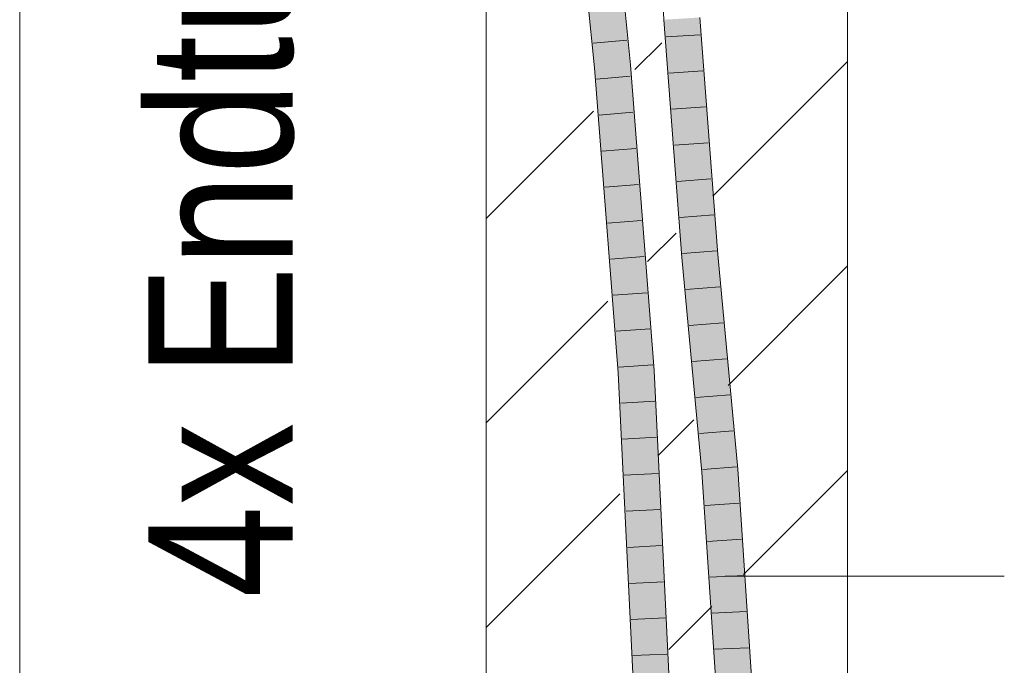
# Model space of a CAD drawing. Extents: x -620 to 300, y 62 to 1112.
# Tile 218 of 256: x 231.57 to 238.38, y 780.57 to 785.04. Entities that reach past the tile are written whole.
import ezdxf
from ezdxf.lldxf.tags import DXFTag

# ---------------------------------------------------------------- set-up
doc = ezdxf.new("R2010")
doc.units = 0
doc.layers.get('0').update_dxf_attribs({"lineweight": 13})
for name, color, linetype, lineweight, true_color in [('E_Detail_Beschriftung', 7, 'Continuous', 13, 0x009900), ('E_Detail_Wandschraffur', 7, 'Continuous', 5, 0xc0c0c0), ('E_Leerrohr 25-A06G9S0I8I', 7, 'Continuous', 9, 0xff8000), ('E_Leerrohr 25-Shading', 7, 'Continuous', 9, 0xff8000)]:
    doc.layers.add(name, color=color, linetype=linetype, lineweight=lineweight, true_color=true_color)
doc.layers.add('E_Detail_Linie_Text_Bem', color=7, linetype='Continuous', lineweight=13)
doc.styles.get("Standard").update_dxf_attribs({"font": 'ARIALN.TTF'})
tags = doc.linetypes.add('fein_strichliert', pattern=[4, 1, -2, 1]).pattern_tags.tags
tags[8:9] = [DXFTag(74, 4), DXFTag(75, 0), DXFTag(340, '0'), DXFTag(46, 0.0), DXFTag(50, 0.0), DXFTag(44, 0.0), DXFTag(45, 0.0)]
tags[6:7] = [DXFTag(74, 4), DXFTag(75, 0), DXFTag(340, '0'), DXFTag(46, 0.0), DXFTag(50, 0.0), DXFTag(44, 0.0), DXFTag(45, 0.0)]
tags[4:5] = [DXFTag(74, 4), DXFTag(75, 0), DXFTag(340, '0'), DXFTag(46, 0.0), DXFTag(50, 0.0), DXFTag(44, 0.0), DXFTag(45, 0.0)]
tags = doc.linetypes.add('fein_strichliert-A06G9S0L8I', pattern=[4, 1, -2, 1]).pattern_tags.tags
tags[8:9] = [DXFTag(74, 4), DXFTag(75, 0), DXFTag(340, '0'), DXFTag(46, 0.0), DXFTag(50, 0.0), DXFTag(44, 0.0), DXFTag(45, 0.0)]
tags[6:7] = [DXFTag(74, 4), DXFTag(75, 0), DXFTag(340, '0'), DXFTag(46, 0.0), DXFTag(50, 0.0), DXFTag(44, 0.0), DXFTag(45, 0.0)]
tags[4:5] = [DXFTag(74, 4), DXFTag(75, 0), DXFTag(340, '0'), DXFTag(46, 0.0), DXFTag(50, 0.0), DXFTag(44, 0.0), DXFTag(45, 0.0)]

# ---------------------------------------------------------------- blocks, each defined once
blk = doc.blocks.new('Shading-A06G9RJF8I', base_point=(235.1268, 776.6774))
at = {"layer": 'E_Leerrohr 25-Shading', "color": 43, "true_color": 0xd7ab7f}
for points in [[(235.5424, 784.7048), (235.5789, 784.7079), (235.3599, 786.6004), (235.3963, 786.6039)], [(235.755, 784.7233), (235.7915, 784.7264), (235.5723, 786.6207), (235.6088, 786.6241)], [(236.0592, 785.0397), (236.0226, 785.0375), (236.1841, 783.3967), (236.1476, 783.3937)], [(236.2415, 785.051), (236.2356, 785.0506), (236.3602, 783.4116)], [(236.3967, 783.4147), (236.2722, 785.0529), (236.3602, 783.4116), (236.2415, 785.051)], [(235.755, 784.7233), (235.7733, 784.4894), (235.7915, 784.7264), (235.8098, 784.4926)], [(235.5789, 784.7079), (235.5424, 784.7048), (235.596, 784.4783)], [(235.5965, 784.4724), (235.596, 784.4783), (235.5609, 784.4692), (235.5424, 784.7048)], [(235.5789, 784.7079), (235.596, 784.4783), (235.5973, 784.473)], [(235.7365, 782.5969), (235.5965, 784.4724), (235.7077, 782.5952), (235.5609, 784.4692)], [(235.5973, 784.473), (235.596, 784.4783), (235.7381, 782.597), (235.7365, 782.5969)], [(235.7381, 782.597), (235.7442, 782.5974), (235.5973, 784.473)], [(235.7733, 784.4894), (235.9207, 782.6084), (235.8098, 784.4926), (235.9572, 782.6107)], [(236.1841, 783.3967), (236.1476, 783.3937), (236.3227, 781.9124), (236.2862, 781.9094)], [(236.3967, 783.4147), (236.3602, 783.4116), (236.5354, 781.9293), (236.4989, 781.9264)], [(236.0383, 780.169), (236.0749, 780.1705), (235.9207, 782.6084), (235.9572, 782.6107)], [(235.7365, 782.5969), (235.7077, 782.5952), (235.8297, 780.1605), (235.8251, 780.1602)], [(235.7381, 782.597), (235.7365, 782.5969), (235.8324, 780.1605), (235.8297, 780.1605)], [(235.7381, 782.597), (235.8324, 780.1605), (235.7442, 782.5974), (235.8465, 780.1611)], [(235.8465, 780.1611), (235.8616, 780.1617), (235.7442, 782.5974)], [(236.5354, 781.9293), (236.4989, 781.9264), (236.6361, 780.4067), (236.5995, 780.4057)], [(236.3227, 781.9124), (236.2862, 781.9094), (236.4143, 780.4009), (236.3862, 780.4002)], [(236.4227, 780.4012), (236.3227, 781.9124), (236.4143, 780.4009)]]:
    blk.add_solid(points, dxfattribs=at)
at = {"layer": 'E_Leerrohr 25-Shading', "color": 31, "true_color": 0xfabd7f}
for points in [[(235.5789, 784.7079), (235.6669, 784.7156), (235.3963, 786.6039), (235.4843, 786.6122)], [(235.5723, 786.6207), (235.5858, 785.5588), (235.7505, 784.7228), (235.6669, 784.7156)], [(235.5723, 786.6207), (235.7505, 784.7228), (235.755, 784.7233)], [(236.2721, 783.4042), (236.1332, 785.0443), (236.1841, 783.3967), (236.0592, 785.0397)], [(236.2721, 783.4042), (236.1474, 785.0452), (236.1332, 785.0443)], [(236.2356, 785.0506), (236.1474, 785.0452), (236.3602, 783.4116), (236.2721, 783.4042)], [(235.7505, 784.7228), (235.6669, 784.7156), (235.7733, 784.4894), (235.9207, 782.6084)], [(235.755, 784.7233), (235.7505, 784.7228), (235.7733, 784.4894)], [(235.5789, 784.7079), (235.5973, 784.473), (235.6669, 784.7156), (235.6853, 784.4808)], [(235.9207, 782.6084), (235.6669, 784.7156), (235.8513, 782.6041)], [(235.6669, 784.7156), (235.6853, 784.4808), (235.8513, 782.6041), (235.8474, 782.6038)], [(235.5973, 784.473), (235.7442, 782.5974), (235.6853, 784.4808), (235.8325, 782.6029)], [(235.6853, 784.4808), (235.8325, 782.6029), (235.8474, 782.6038)], [(236.2721, 783.4042), (236.1841, 783.3967), (236.4108, 781.9194), (236.3227, 781.9124)], [(236.3602, 783.4116), (236.2721, 783.4042), (236.4989, 781.9264), (236.4108, 781.9194)], [(236.0271, 780.1686), (236.0383, 780.169), (235.8513, 782.6041), (235.9207, 782.6084)], [(235.8616, 780.1617), (235.95, 780.1654), (235.7442, 782.5974), (235.8325, 782.6029)], [(235.8474, 782.6038), (235.8325, 782.6029), (236.0208, 780.1683), (235.9866, 780.1669)], [(235.8325, 782.6029), (235.95, 780.1654), (235.9866, 780.1669)], [(235.8474, 782.6038), (236.0208, 780.1683), (235.8513, 782.6041), (236.0271, 780.1686)], [(236.4989, 781.9264), (236.4108, 781.9194), (236.5995, 780.4057), (236.5111, 780.4034)], [(236.4108, 781.9194), (236.3227, 781.9124), (236.5111, 780.4034), (236.4227, 780.4012)]]:
    blk.add_solid(points, dxfattribs=at)
blk = doc.blocks.new('Referenz-A06G9S0M8I')
at = {"layer": 'E_Detail_Linie_Text_Bem', "linetype": 'fein_strichliert-A06G9S0L8I', "ltscale": 0.65}
blk.add_line((231.5657, 775.6258), (231.5657, 828.505), dxfattribs=at)
at = {"layer": 'E_Detail_Linie_Text_Bem', "linetype": 'Continuous', "ltscale": 0.13}
for p, q in [((237.2941, 816.4338), (237.2941, 776.4338)), ((234.7941, 776.4338), (234.7941, 804.4338))]:
    blk.add_line(p, q, dxfattribs=at)
at = {"layer": 'E_Detail_Linie_Text_Bem', "color": 0, "linetype": 'Continuous', "ltscale": 0.13}
blk.add_line((236.4472, 781.1889), (238.3792, 781.1889), dxfattribs=at)
at = {"layer": 'E_Detail_Wandschraffur', "linetype": 'ByBlock', "ltscale": 0.13}
for p, q in [((235.8234, 784.692), (236.009, 784.8776)), ((234.7941, 783.6627), (235.5362, 784.4048)), ((236.4681, 782.5083), (237.2941, 783.3342)), ((235.9836, 782.0238), (236.2313, 782.2714)), ((234.7941, 780.8342), (235.719, 781.7592))]:
    blk.add_line(p, q, dxfattribs=at)
at = {"layer": 'E_Detail_Wandschraffur', "linetype": 'fein_strichliert', "ltscale": 0.13}
for p, q in [((236.3621, 783.8165), (237.2941, 784.7485)), ((235.9106, 783.365), (236.1081, 783.5624)), ((234.7941, 782.2485), (235.6358, 783.0902)), ((236.5742, 781.2001), (237.2941, 781.92)), ((236.0567, 780.6826), (236.3545, 780.9804))]:
    blk.add_line(p, q, dxfattribs=at)
at = {"layer": 'E_Leerrohr 25-A06G9S0I8I', "linetype": 'Continuous', "ltscale": 0.13}
for p, q in [((235.5424, 784.7048), (235.3599, 786.6004)), ((235.7915, 784.7264), (235.6088, 786.6241)), ((235.9563, 786.4986), (236.0226, 785.0375)), ((236.0226, 785.0375), (236.1476, 783.3937)), ((236.2722, 785.0528), (236.3967, 783.4146)), ((236.0392, 784.9181), (236.2737, 784.9329)), ((235.7676, 784.8959), (235.5335, 784.8754)), ((235.9572, 782.6107), (235.7915, 784.7264)), ((235.7077, 782.5951), (235.5424, 784.7048)), ((236.0582, 784.6684), (236.2927, 784.684)), ((235.7902, 784.6467), (235.5561, 784.6266)), ((235.8097, 784.3972), (235.5755, 784.3777)), ((236.0772, 784.4187), (236.3116, 784.4352)), ((236.0961, 784.169), (236.3305, 784.1863)), ((235.8293, 784.1476), (235.595, 784.1288)), ((236.1151, 783.9194), (236.3494, 783.9374)), ((235.8489, 783.898), (235.6146, 783.8799)), ((235.8684, 783.6484), (235.6341, 783.631)), ((236.1341, 783.6697), (236.3684, 783.6885)), ((236.1531, 783.42), (236.3873, 783.4397)), ((235.888, 783.3989), (235.6536, 783.3821)), ((236.1476, 783.3937), (236.2862, 781.9094)), ((236.3967, 783.4146), (236.5354, 781.9293)), ((236.1759, 783.1711), (236.4101, 783.1907)), ((235.9075, 783.1493), (235.6731, 783.1332)), ((235.9271, 782.8997), (235.6926, 782.8843)), ((236.1991, 782.9223), (236.4333, 782.9417)), ((236.2224, 782.6734), (236.4566, 782.6926)), ((235.9466, 782.6501), (235.7121, 782.6354)), ((236.0749, 780.1705), (235.9572, 782.6107)), ((235.8251, 780.1602), (235.7077, 782.5951)), ((236.2456, 782.4246), (236.4799, 782.4436)), ((235.9599, 782.4002), (235.7253, 782.3861)), ((235.9719, 782.1503), (235.7373, 782.1366)), ((236.2689, 782.1758), (236.5031, 782.1946)), ((236.2921, 781.927), (236.5264, 781.9456)), ((236.5354, 781.9293), (236.6361, 780.4067)), ((235.984, 781.9003), (235.7493, 781.8872)), ((236.2862, 781.9094), (236.3862, 780.4002)), ((236.309, 781.6785), (236.5434, 781.6952)), ((235.996, 781.6504), (235.7614, 781.6377)), ((236.0081, 781.4004), (235.7734, 781.3882)), ((236.3254, 781.4301), (236.56, 781.4447)), ((236.3419, 781.1817), (236.5765, 781.1943)), ((236.0201, 781.1504), (235.7854, 781.1388)), ((236.3583, 780.9333), (236.5931, 780.9438)), ((236.0322, 780.9005), (235.7974, 780.8893)), ((236.0442, 780.6505), (235.8095, 780.6399)), ((236.3748, 780.6848), (236.6096, 780.6933))]:
    blk.add_line(p, q, dxfattribs=at)
at = {"layer": 'E_Detail_Beschriftung', "linetype": 'Continuous', "ltscale": 0.13, "insert": (232.4551, 781.0395), "char_height": 1, "attachment_point": 1, "rotation": 90}
blk.add_mtext('{\\fArial Narrow;4x Endtülle}', dxfattribs=at)

msp = doc.modelspace()

# ---------------------------------------------------------------- block references
at = {"color": 8, "lineweight": 25, "ltscale": 0.25, "true_color": 0x808080}
msp.add_blockref('Referenz-A06G9S0M8I', (0, 0), dxfattribs=at)
msp.add_blockref('Shading-A06G9RJF8I', (235.1268, 776.6774))

doc.saveas('drawing.dxf')
